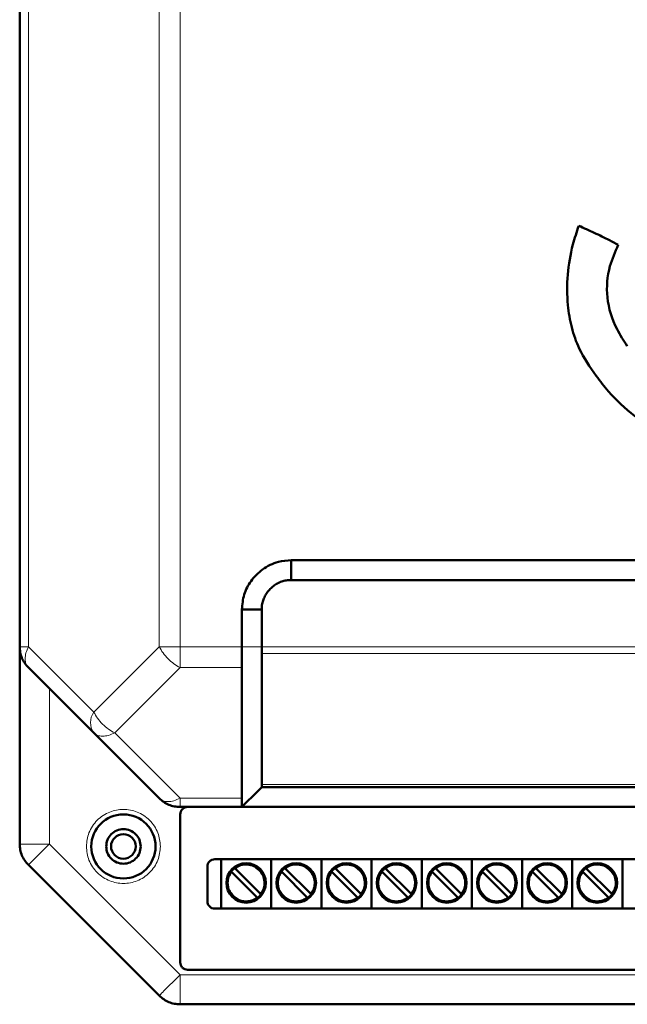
# Model space of a CAD drawing. Header units: millimetres. Extents: x 0 to 594, y 0 to 420.
# Tile 3 of 12: x 105 to 130, y 205 to 245. Entities that reach past the tile are written whole.
import ezdxf

# ---------------------------------------------------------------- set-up
doc = ezdxf.new("R2010")
doc.units = ezdxf.units.MM

msp = doc.modelspace()

# ---------------------------------------------------------------- linework, layer by layer
at = {"color": 7, "linetype": 'Continuous', "lineweight": 50}
for p, q in [((105.499, 301.888), (105.499, 219.882)), ((116.499, 223.385), (156.499, 223.385)), ((116.499, 223.385), (116.499, 222.585)), ((116.499, 222.585), (156.499, 222.585)), ((114.499, 219.882), (114.499, 221.385)), ((115.299, 221.385), (114.499, 221.385)), ((115.299, 219.882), (115.299, 221.385)), ((105.499, 211.882), (105.499, 219.882)), ((115.299, 214.302), (115.299, 219.599)), ((105.851, 219.034), (108.499, 216.385)), ((108.499, 216.385), (111.148, 213.737)), ((114.499, 213.385), (115.159, 214.045)), ((157.699, 214.185), (115.299, 214.185)), ((114.499, 213.385), (111.996, 213.385)), ((114.499, 213.385), (158.5, 213.385)), ((111.999, 207.085), (111.999, 213.085)), ((113.399, 211.265), (159.599, 211.265)), ((113.651, 211.265), (113.651, 209.265)), ((115.683, 211.265), (115.683, 209.265)), ((117.715, 211.265), (117.715, 209.265)), ((119.747, 211.265), (119.747, 209.265)), ((121.779, 211.265), (121.779, 209.265)), ((123.811, 211.265), (123.811, 209.265)), ((125.843, 211.265), (125.843, 209.265)), ((127.875, 211.265), (127.875, 209.265)), ((129.907, 211.265), (129.907, 209.265)), ((105.851, 211.034), (111.148, 205.737)), ((113.099, 209.565), (113.099, 210.965)), ((114.234, 210.88), (115.242, 209.872)), ((116.266, 210.88), (117.274, 209.872)), ((118.298, 210.88), (119.306, 209.872)), ((120.33, 210.88), (121.338, 209.872)), ((122.362, 210.88), (123.37, 209.872)), ((124.394, 210.88), (125.402, 209.872)), ((126.426, 210.88), (127.434, 209.872)), ((128.458, 210.88), (129.466, 209.872)), ((115.101, 209.73), (114.092, 210.739)), ((117.133, 209.73), (116.124, 210.739)), ((119.165, 209.73), (118.156, 210.739)), ((121.197, 209.73), (120.188, 210.739)), ((123.229, 209.73), (122.22, 210.739)), ((125.261, 209.73), (124.252, 210.739)), ((127.293, 209.73), (126.284, 210.739)), ((129.325, 209.73), (128.316, 210.739)), ((159.599, 209.265), (113.399, 209.265)), ((160.699, 206.785), (112.299, 206.785)), ((111.996, 205.385), (161.002, 205.385))]:
    msp.add_line(p, q, dxfattribs=at)
at = {"color": 9, "linetype": 'Continuous', "lineweight": 18}
for p, q in [((105.851, 301.888), (105.851, 219.882)), ((111.148, 301.888), (111.148, 219.882)), ((111.996, 301.888), (111.996, 219.882)), ((105.499, 219.882), (105.851, 219.882)), ((105.851, 219.882), (108.499, 217.234)), ((108.499, 217.234), (111.148, 219.882)), ((111.996, 219.882), (111.996, 219.034)), ((111.996, 219.882), (114.499, 219.882)), ((114.499, 219.882), (115.299, 219.882)), ((115.299, 219.882), (157.699, 219.882)), ((115.299, 219.599), (157.699, 219.599)), ((111.996, 219.034), (109.348, 216.385)), ((111.996, 219.034), (114.498, 219.034)), ((106.699, 218.185), (106.699, 211.882)), ((109.348, 216.385), (111.996, 213.737)), ((115.299, 214.302), (157.699, 214.302)), ((111.996, 213.737), (114.499, 213.737)), ((111.996, 213.737), (111.996, 213.385)), ((105.499, 211.882), (106.699, 211.882)), ((106.699, 211.882), (111.996, 206.585)), ((111.996, 206.585), (161.002, 206.585)), ((111.996, 206.585), (111.996, 205.385))]:
    msp.add_line(p, q, dxfattribs=at)
at = {"color": 7, "linetype": 'Continuous', "lineweight": 50}
for centre, radius in [((109.699, 211.785), 1.3), ((109.699, 211.785), 0.5), ((114.667, 210.305), 0.8), ((116.699, 210.305), 0.8), ((118.731, 210.305), 0.8), ((120.763, 210.305), 0.8), ((122.795, 210.305), 0.8), ((124.827, 210.305), 0.8), ((126.859, 210.305), 0.8), ((128.891, 210.305), 0.8)]:
    msp.add_circle(centre, radius, dxfattribs=at)
at = {"color": 9, "linetype": 'Continuous', "lineweight": 18}
msp.add_arc((109.108, 216.809), 0.742, 145.1431, 214.8569, dxfattribs=at)
at = {"color": 7, "linetype": 'Continuous', "lineweight": 50}
for centre, start, end in [((114.667, 210.305), 142.5608, 307.4392), ((114.667, 210.305), 127.4392, 142.5608), ((114.667, 210.305), 322.5608, 127.4392), ((116.699, 210.305), 142.5608, 307.4392), ((116.699, 210.305), 127.4392, 142.5608), ((116.699, 210.305), 322.5608, 127.4392), ((118.731, 210.305), 142.5608, 307.4392), ((118.731, 210.305), 127.4392, 142.5608), ((118.731, 210.305), 322.5608, 127.4392), ((120.763, 210.305), 142.5608, 307.4392), ((120.763, 210.305), 127.4392, 142.5608), ((120.763, 210.305), 322.5608, 127.4392), ((122.795, 210.305), 142.5608, 307.4392), ((122.795, 210.305), 127.4392, 142.5608), ((122.795, 210.305), 322.5608, 127.4392), ((124.827, 210.305), 142.5608, 307.4392), ((124.827, 210.305), 127.4392, 142.5608), ((124.827, 210.305), 322.5608, 127.4392), ((126.859, 210.305), 142.5608, 307.4392), ((126.859, 210.305), 127.4392, 142.5608), ((126.859, 210.305), 322.5608, 127.4392), ((128.891, 210.305), 142.5608, 307.4392), ((128.891, 210.305), 127.4392, 142.5608), ((128.891, 210.305), 322.5608, 127.4392), ((114.667, 210.305), 307.4392, 322.5608), ((116.699, 210.305), 307.4392, 322.5608), ((118.731, 210.305), 307.4392, 322.5608), ((120.763, 210.305), 307.4392, 322.5608), ((122.795, 210.305), 307.4392, 322.5608), ((124.827, 210.305), 307.4392, 322.5608), ((126.859, 210.305), 307.4392, 322.5608), ((128.891, 210.305), 307.4392, 322.5608)]:
    msp.add_arc(centre, 0.76, start, end, dxfattribs=at)
for points, knots in [([(128.139, 236.945), (128.055, 236.691), (127.842, 236.047), (127.661, 234.966), (127.658, 233.832), (127.832, 232.824), (128.172, 231.827), (128.595, 231.215), (128.844, 230.855)], [0, 0, 0, 0, 0.125091, 0.317991, 0.510708, 0.653369, 0.795821, 1, 1, 1, 1]), ([(129.74, 236.171), (129.622, 236.233), (129.302, 236.404), (128.767, 236.661), (128.349, 236.85), (128.139, 236.945)], [0, 0, 0, 0, 0.225012, 0.612373, 1, 1, 1, 1]), ([(130.104, 232.07), (129.957, 232.294), (129.564, 232.892), (129.221, 234.007), (129.312, 235.217), (129.613, 235.888), (129.74, 236.171)], [0, 0, 0, 0, 0.184799, 0.4937, 0.786862, 1, 1, 1, 1]), ([(128.844, 230.855), (129.006, 230.643), (129.462, 230.049), (130.508, 229.084), (131.49, 228.492), (132.059, 228.149)], [0, 0, 0, 0, 0.189258, 0.530238, 1, 1, 1, 1]), ([(114.499, 221.385), (114.516, 221.592), (114.548, 222.002), (114.855, 222.572), (115.324, 223.045), (115.908, 223.346), (116.322, 223.374), (116.499, 223.385)], [0, 0, 0, 0, 0.197417, 0.390669, 0.604477, 0.83082, 1, 1, 1, 1]), ([(115.299, 221.385), (115.301, 221.447), (115.303, 221.541), (115.334, 221.693), (115.373, 221.811), (115.425, 221.924), (115.486, 222.031), (115.578, 222.157), (115.709, 222.291), (115.858, 222.403), (115.994, 222.478), (116.11, 222.524), (116.198, 222.551), (116.328, 222.58), (116.429, 222.583), (116.499, 222.585)], [0, 0, 0, 0, 0.098864, 0.148148, 0.246963, 0.29624, 0.345515, 0.444269, 0.543013, 0.641761, 0.740527, 0.789805, 0.839085, 0.888367, 1, 1, 1, 1]), ([(114.498, 219.034), (114.498, 219.092), (114.498, 219.153), (114.499, 219.237), (114.499, 219.303), (114.499, 219.441), (114.499, 219.571), (114.499, 219.648), (114.499, 219.649), (114.499, 219.649), (114.499, 219.65), (114.499, 219.655), (114.499, 219.674), (114.499, 219.75), (114.499, 219.823), (114.499, 219.882)], [0, 0, 0, 0, 0.25109, 0.258303, 0.320982, 0.500189, 0.750329, 0.750337, 0.750408, 0.750609, 0.751375, 0.754364, 0.766169, 0.813087, 1, 1, 1, 1]), ([(115.299, 219.599), (115.299, 219.606), (115.299, 219.625), (115.3, 219.667), (115.299, 219.751), (115.299, 219.83), (115.299, 219.882)], [0, 0, 0, 0, 0.0894, 0.250326, 0.501093, 1, 1, 1, 1]), ([(114.498, 219.034), (114.498, 218.151), (114.5, 216.608), (114.499, 214.898), (114.499, 214.03), (114.499, 213.812), (114.499, 213.756), (114.499, 213.742), (114.499, 213.738), (114.499, 213.737), (114.499, 213.737)], [0, 0, 0, 0, 0.500004, 0.873972, 0.967979, 0.991738, 0.997806, 0.999387, 0.999938, 1, 1, 1, 1]), ([(115.156, 214.042), (115.154, 214.04), (115.148, 214.035), (115.25, 214.136), (115.305, 214.191)], [0, 0, 0, 0, 0.4561413, 1, 1, 1, 1]), ([(115.299, 214.302), (115.299, 214.285), (115.299, 214.256), (115.3, 214.23), (115.3, 214.197), (115.3, 214.191), (115.299, 214.185)], [0, 0, 0, 0, 0.251065, 0.409312, 0.501518, 1, 1, 1, 1]), ([(114.499, 213.737), (114.499, 213.637), (114.498, 213.506), (114.501, 213.432), (114.5, 213.395), (114.5, 213.389), (114.499, 213.385)], [0, 0, 0, 0, 0.498428, 0.655876, 0.748189, 1, 1, 1, 1]), ([(114.092, 210.739), (114.089, 210.742), (114.083, 210.748), (114.074, 210.757), (114.068, 210.763), (114.064, 210.767), (114.064, 210.767), (114.064, 210.767)], [0, 0, 0, 0, 0.217235, 0.434507, 0.650723, 0.865022, 1, 1, 1, 1]), ([(114.205, 210.909), (114.206, 210.908), (114.206, 210.908), (114.211, 210.903), (114.218, 210.896), (114.226, 210.888), (114.232, 210.882), (114.234, 210.88)], [0, 0, 0, 0, 0.212285, 0.424542, 0.6376, 0.852435, 1, 1, 1, 1]), ([(116.124, 210.739), (116.121, 210.742), (116.115, 210.748), (116.106, 210.757), (116.1, 210.763), (116.096, 210.767), (116.096, 210.767), (116.096, 210.767)], [0, 0, 0, 0, 0.217235, 0.434507, 0.650723, 0.865022, 1, 1, 1, 1]), ([(116.237, 210.909), (116.238, 210.908), (116.238, 210.908), (116.243, 210.903), (116.25, 210.896), (116.258, 210.888), (116.264, 210.882), (116.266, 210.88)], [0, 0, 0, 0, 0.212285, 0.424542, 0.6376, 0.852435, 1, 1, 1, 1]), ([(118.156, 210.739), (118.153, 210.742), (118.147, 210.748), (118.138, 210.757), (118.132, 210.763), (118.128, 210.767), (118.128, 210.767), (118.128, 210.767)], [0, 0, 0, 0, 0.217235, 0.434507, 0.650723, 0.865022, 1, 1, 1, 1]), ([(118.269, 210.909), (118.27, 210.908), (118.27, 210.908), (118.275, 210.903), (118.282, 210.896), (118.29, 210.888), (118.296, 210.882), (118.298, 210.88)], [0, 0, 0, 0, 0.212285, 0.424542, 0.6376, 0.852435, 1, 1, 1, 1]), ([(120.188, 210.739), (120.185, 210.742), (120.179, 210.748), (120.17, 210.757), (120.164, 210.763), (120.16, 210.767), (120.16, 210.767), (120.16, 210.767)], [0, 0, 0, 0, 0.217235, 0.434507, 0.650723, 0.865022, 1, 1, 1, 1]), ([(120.301, 210.909), (120.302, 210.908), (120.302, 210.908), (120.307, 210.903), (120.314, 210.896), (120.322, 210.888), (120.328, 210.882), (120.33, 210.88)], [0, 0, 0, 0, 0.212285, 0.424542, 0.6376, 0.852435, 1, 1, 1, 1]), ([(122.22, 210.739), (122.217, 210.742), (122.211, 210.748), (122.202, 210.757), (122.196, 210.763), (122.192, 210.767), (122.192, 210.767), (122.192, 210.767)], [0, 0, 0, 0, 0.217235, 0.434507, 0.650723, 0.865022, 1, 1, 1, 1]), ([(122.333, 210.909), (122.334, 210.908), (122.334, 210.908), (122.339, 210.903), (122.346, 210.896), (122.354, 210.888), (122.36, 210.882), (122.362, 210.88)], [0, 0, 0, 0, 0.212285, 0.424542, 0.6376, 0.852435, 1, 1, 1, 1]), ([(124.252, 210.739), (124.249, 210.742), (124.243, 210.748), (124.234, 210.757), (124.228, 210.763), (124.224, 210.767), (124.224, 210.767), (124.224, 210.767)], [0, 0, 0, 0, 0.217235, 0.434507, 0.650723, 0.865022, 1, 1, 1, 1]), ([(124.365, 210.909), (124.366, 210.908), (124.366, 210.908), (124.371, 210.903), (124.378, 210.896), (124.386, 210.888), (124.392, 210.882), (124.394, 210.88)], [0, 0, 0, 0, 0.212285, 0.424542, 0.6376, 0.852435, 1, 1, 1, 1]), ([(126.284, 210.739), (126.281, 210.742), (126.275, 210.748), (126.266, 210.757), (126.26, 210.763), (126.256, 210.767), (126.256, 210.767), (126.256, 210.767)], [0, 0, 0, 0, 0.217235, 0.434507, 0.650723, 0.865022, 1, 1, 1, 1]), ([(126.397, 210.909), (126.398, 210.908), (126.398, 210.908), (126.403, 210.903), (126.41, 210.896), (126.418, 210.888), (126.424, 210.882), (126.426, 210.88)], [0, 0, 0, 0, 0.212285, 0.424542, 0.6376, 0.852435, 1, 1, 1, 1]), ([(128.316, 210.739), (128.313, 210.742), (128.307, 210.748), (128.298, 210.757), (128.292, 210.763), (128.288, 210.767), (128.288, 210.767), (128.288, 210.767)], [0, 0, 0, 0, 0.217235, 0.434507, 0.650723, 0.865022, 1, 1, 1, 1]), ([(128.429, 210.909), (128.43, 210.908), (128.43, 210.908), (128.435, 210.903), (128.442, 210.896), (128.45, 210.888), (128.456, 210.882), (128.458, 210.88)], [0, 0, 0, 0, 0.212285, 0.424542, 0.6376, 0.852435, 1, 1, 1, 1]), ([(115.129, 209.702), (115.129, 209.702), (115.128, 209.703), (115.123, 209.707), (115.116, 209.715), (115.108, 209.723), (115.103, 209.728), (115.101, 209.73)], [0, 0, 0, 0, 0.212285, 0.424542, 0.6376, 0.852435, 1, 1, 1, 1]), ([(115.242, 209.872), (115.245, 209.868), (115.252, 209.862), (115.26, 209.853), (115.267, 209.847), (115.27, 209.844), (115.271, 209.843), (115.271, 209.843)], [0, 0, 0, 0, 0.217235, 0.434507, 0.650723, 0.865022, 1, 1, 1, 1]), ([(117.161, 209.702), (117.161, 209.702), (117.16, 209.703), (117.155, 209.707), (117.148, 209.715), (117.14, 209.723), (117.135, 209.728), (117.133, 209.73)], [0, 0, 0, 0, 0.212285, 0.424542, 0.6376, 0.852435, 1, 1, 1, 1]), ([(117.274, 209.872), (117.277, 209.868), (117.284, 209.862), (117.292, 209.853), (117.299, 209.847), (117.302, 209.844), (117.303, 209.843), (117.303, 209.843)], [0, 0, 0, 0, 0.217235, 0.434507, 0.650723, 0.865022, 1, 1, 1, 1]), ([(119.193, 209.702), (119.193, 209.702), (119.192, 209.703), (119.187, 209.707), (119.18, 209.715), (119.172, 209.723), (119.167, 209.728), (119.165, 209.73)], [0, 0, 0, 0, 0.212285, 0.424542, 0.6376, 0.852435, 1, 1, 1, 1]), ([(119.306, 209.872), (119.309, 209.868), (119.316, 209.862), (119.324, 209.853), (119.331, 209.847), (119.334, 209.844), (119.335, 209.843), (119.335, 209.843)], [0, 0, 0, 0, 0.217235, 0.434507, 0.650723, 0.865022, 1, 1, 1, 1]), ([(121.225, 209.702), (121.225, 209.702), (121.224, 209.703), (121.219, 209.707), (121.212, 209.715), (121.204, 209.723), (121.199, 209.728), (121.197, 209.73)], [0, 0, 0, 0, 0.212285, 0.424542, 0.6376, 0.852435, 1, 1, 1, 1]), ([(121.338, 209.872), (121.341, 209.868), (121.348, 209.862), (121.356, 209.853), (121.363, 209.847), (121.366, 209.844), (121.367, 209.843), (121.367, 209.843)], [0, 0, 0, 0, 0.217235, 0.434507, 0.650723, 0.865022, 1, 1, 1, 1]), ([(123.257, 209.702), (123.257, 209.702), (123.256, 209.703), (123.251, 209.707), (123.244, 209.715), (123.236, 209.723), (123.231, 209.728), (123.229, 209.73)], [0, 0, 0, 0, 0.212285, 0.424542, 0.6376, 0.852435, 1, 1, 1, 1]), ([(123.37, 209.872), (123.373, 209.868), (123.38, 209.862), (123.388, 209.853), (123.395, 209.847), (123.398, 209.844), (123.399, 209.843), (123.399, 209.843)], [0, 0, 0, 0, 0.217235, 0.434507, 0.650723, 0.865022, 1, 1, 1, 1]), ([(125.289, 209.702), (125.289, 209.702), (125.288, 209.703), (125.283, 209.707), (125.276, 209.715), (125.268, 209.723), (125.263, 209.728), (125.261, 209.73)], [0, 0, 0, 0, 0.212285, 0.424542, 0.6376, 0.852435, 1, 1, 1, 1]), ([(125.402, 209.872), (125.405, 209.868), (125.412, 209.862), (125.42, 209.853), (125.427, 209.847), (125.43, 209.844), (125.431, 209.843), (125.431, 209.843)], [0, 0, 0, 0, 0.217235, 0.434507, 0.650723, 0.865022, 1, 1, 1, 1]), ([(127.321, 209.702), (127.321, 209.702), (127.32, 209.703), (127.315, 209.707), (127.308, 209.715), (127.3, 209.723), (127.295, 209.728), (127.293, 209.73)], [0, 0, 0, 0, 0.212285, 0.424542, 0.6376, 0.852435, 1, 1, 1, 1]), ([(127.434, 209.872), (127.437, 209.868), (127.444, 209.862), (127.452, 209.853), (127.459, 209.847), (127.462, 209.844), (127.463, 209.843), (127.463, 209.843)], [0, 0, 0, 0, 0.217235, 0.434507, 0.650723, 0.865022, 1, 1, 1, 1]), ([(129.353, 209.702), (129.353, 209.702), (129.352, 209.703), (129.347, 209.707), (129.34, 209.715), (129.332, 209.723), (129.327, 209.728), (129.325, 209.73)], [0, 0, 0, 0, 0.212285, 0.424542, 0.6376, 0.852435, 1, 1, 1, 1]), ([(129.466, 209.872), (129.469, 209.868), (129.476, 209.862), (129.484, 209.853), (129.491, 209.847), (129.494, 209.844), (129.495, 209.843), (129.495, 209.843)], [0, 0, 0, 0, 0.217235, 0.434507, 0.650723, 0.865022, 1, 1, 1, 1])]:
    msp.add_open_spline(points, degree=3, knots=knots, dxfattribs=at)
for points in [[(105.851, 219.034), (105.798, 219.092), (105.693, 219.21), (105.584, 219.42), (105.513, 219.646), (105.504, 219.804), (105.499, 219.882)], [(111.996, 213.385), (111.918, 213.39), (111.761, 213.398), (111.534, 213.47), (111.324, 213.579), (111.206, 213.684), (111.148, 213.737)], [(111.999, 213.085), (112.004, 213.124), (112.013, 213.202), (112.081, 213.301), (112.178, 213.37), (112.256, 213.38), (112.295, 213.385)], [(110.399, 211.785), (110.389, 211.877), (110.368, 212.06), (110.206, 212.293), (109.974, 212.449), (109.699, 212.503), (109.424, 212.449), (109.193, 212.293), (109.031, 212.06), (109.01, 211.877), (108.999, 211.785)], [(105.851, 211.034), (105.798, 211.092), (105.693, 211.21), (105.584, 211.42), (105.513, 211.646), (105.504, 211.804), (105.499, 211.882)], [(108.999, 211.785), (109.01, 211.693), (109.031, 211.51), (109.193, 211.277), (109.424, 211.122), (109.699, 211.067), (109.974, 211.122), (110.206, 211.277), (110.368, 211.51), (110.389, 211.693), (110.399, 211.785)], [(113.099, 210.965), (113.104, 211.004), (113.113, 211.083), (113.182, 211.182), (113.281, 211.252), (113.36, 211.261), (113.399, 211.265)], [(113.399, 209.265), (113.36, 209.27), (113.281, 209.279), (113.182, 209.348), (113.113, 209.447), (113.104, 209.526), (113.099, 209.565)], [(112.299, 206.785), (112.26, 206.79), (112.181, 206.799), (112.082, 206.868), (112.013, 206.967), (112.004, 207.046), (111.999, 207.085)], [(111.996, 205.385), (111.918, 205.39), (111.761, 205.398), (111.534, 205.47), (111.324, 205.579), (111.206, 205.684), (111.148, 205.737)]]:
    msp.add_open_spline(points, degree=3, dxfattribs=at)
at = {"color": 9, "linetype": 'Continuous', "lineweight": 18}
for points in [[(105.851, 219.882), (105.814, 219.797), (105.739, 219.625), (105.71, 219.387), (105.739, 219.179), (105.814, 219.082), (105.851, 219.034)], [(111.148, 219.882), (111.206, 219.882), (111.324, 219.882), (111.534, 219.882), (111.761, 219.882), (111.918, 219.882), (111.996, 219.882)], [(111.996, 219.034), (111.911, 219.082), (111.74, 219.179), (111.501, 219.387), (111.293, 219.625), (111.196, 219.797), (111.148, 219.882)], [(108.499, 217.234), (108.548, 217.148), (108.644, 216.977), (108.853, 216.739), (109.091, 216.53), (109.262, 216.433), (109.348, 216.385)], [(109.348, 216.385), (109.262, 216.348), (109.091, 216.274), (108.853, 216.244), (108.644, 216.274), (108.548, 216.348), (108.499, 216.385)], [(111.148, 213.737), (111.196, 213.699), (111.293, 213.625), (111.501, 213.595), (111.74, 213.625), (111.911, 213.699), (111.996, 213.737)], [(106.699, 211.882), (106.588, 211.771), (106.366, 211.549), (106.085, 211.268), (105.889, 211.072), (105.863, 211.046), (105.851, 211.034)], [(113.947, 210.305), (113.954, 210.383), (113.967, 210.54), (114.05, 210.672), (114.092, 210.739)], [(115.979, 210.305), (115.986, 210.383), (115.999, 210.54), (116.082, 210.672), (116.124, 210.739)], [(118.011, 210.305), (118.018, 210.383), (118.031, 210.54), (118.114, 210.672), (118.156, 210.739)], [(120.043, 210.305), (120.05, 210.383), (120.063, 210.54), (120.146, 210.672), (120.188, 210.739)], [(122.075, 210.305), (122.082, 210.383), (122.095, 210.54), (122.178, 210.672), (122.22, 210.739)], [(124.107, 210.305), (124.114, 210.383), (124.127, 210.54), (124.21, 210.672), (124.252, 210.739)], [(126.139, 210.305), (126.146, 210.383), (126.159, 210.54), (126.242, 210.672), (126.284, 210.739)], [(128.171, 210.305), (128.178, 210.383), (128.191, 210.54), (128.274, 210.672), (128.316, 210.739)], [(111.148, 205.737), (111.161, 205.749), (111.186, 205.775), (111.382, 205.971), (111.663, 206.252), (111.885, 206.474), (111.996, 206.585)]]:
    msp.add_open_spline(points, degree=3, dxfattribs=at)
for points, knots in [([(108.199, 211.785), (108.219, 211.974), (108.25, 212.264), (108.437, 212.613), (108.631, 212.853), (108.871, 213.048), (109.22, 213.229), (109.699, 213.321), (110.178, 213.229), (110.527, 213.048), (110.768, 212.853), (110.961, 212.613), (111.148, 212.264), (111.179, 211.974), (111.199, 211.785)], [0, 0, 0, 0, 0.119728, 0.18418, 0.25, 0.31582, 0.380272, 0.5, 0.619728, 0.68418, 0.75, 0.81582, 0.880272, 1, 1, 1, 1]), ([(111.199, 211.785), (111.179, 211.596), (111.148, 211.306), (110.961, 210.957), (110.768, 210.717), (110.527, 210.522), (110.178, 210.341), (109.699, 210.249), (109.22, 210.341), (108.871, 210.522), (108.631, 210.717), (108.437, 210.957), (108.25, 211.306), (108.219, 211.596), (108.199, 211.785)], [0, 0, 0, 0, 0.119728, 0.18418, 0.25, 0.31582, 0.380272, 0.5, 0.619728, 0.68418, 0.75, 0.81582, 0.880272, 1, 1, 1, 1]), ([(114.234, 210.88), (114.305, 210.923), (114.453, 211.013), (114.719, 211.039), (114.975, 210.973), (115.187, 210.824), (115.335, 210.613), (115.401, 210.357), (115.375, 210.09), (115.285, 209.943), (115.242, 209.872)], [0, 0, 0, 0, 0.120911, 0.25, 0.379089, 0.5, 0.620911, 0.75, 0.879089, 1, 1, 1, 1]), ([(116.266, 210.88), (116.337, 210.923), (116.485, 211.013), (116.751, 211.039), (117.007, 210.973), (117.219, 210.824), (117.367, 210.613), (117.433, 210.357), (117.407, 210.09), (117.317, 209.943), (117.274, 209.872)], [0, 0, 0, 0, 0.120911, 0.25, 0.379089, 0.5, 0.620911, 0.75, 0.879089, 1, 1, 1, 1]), ([(118.298, 210.88), (118.369, 210.923), (118.517, 211.013), (118.783, 211.039), (119.039, 210.973), (119.251, 210.824), (119.399, 210.613), (119.465, 210.357), (119.439, 210.09), (119.349, 209.943), (119.306, 209.872)], [0, 0, 0, 0, 0.120911, 0.25, 0.379089, 0.5, 0.620911, 0.75, 0.879089, 1, 1, 1, 1]), ([(120.33, 210.88), (120.401, 210.923), (120.549, 211.013), (120.815, 211.039), (121.071, 210.973), (121.283, 210.824), (121.431, 210.613), (121.497, 210.357), (121.471, 210.09), (121.381, 209.943), (121.338, 209.872)], [0, 0, 0, 0, 0.120911, 0.25, 0.379089, 0.5, 0.620911, 0.75, 0.879089, 1, 1, 1, 1]), ([(122.362, 210.88), (122.433, 210.923), (122.581, 211.013), (122.847, 211.039), (123.103, 210.973), (123.315, 210.824), (123.463, 210.613), (123.529, 210.357), (123.503, 210.09), (123.413, 209.943), (123.37, 209.872)], [0, 0, 0, 0, 0.120911, 0.25, 0.379089, 0.5, 0.620911, 0.75, 0.879089, 1, 1, 1, 1]), ([(124.394, 210.88), (124.465, 210.923), (124.613, 211.013), (124.879, 211.039), (125.135, 210.973), (125.347, 210.824), (125.495, 210.613), (125.561, 210.357), (125.535, 210.09), (125.445, 209.943), (125.402, 209.872)], [0, 0, 0, 0, 0.120911, 0.25, 0.379089, 0.5, 0.620911, 0.75, 0.879089, 1, 1, 1, 1]), ([(126.426, 210.88), (126.497, 210.923), (126.645, 211.013), (126.911, 211.039), (127.167, 210.973), (127.379, 210.824), (127.527, 210.613), (127.593, 210.357), (127.567, 210.09), (127.477, 209.943), (127.434, 209.872)], [0, 0, 0, 0, 0.120911, 0.25, 0.379089, 0.5, 0.620911, 0.75, 0.879089, 1, 1, 1, 1]), ([(128.458, 210.88), (128.529, 210.923), (128.677, 211.013), (128.943, 211.039), (129.199, 210.973), (129.411, 210.824), (129.559, 210.613), (129.625, 210.357), (129.599, 210.09), (129.509, 209.943), (129.466, 209.872)], [0, 0, 0, 0, 0.120911, 0.25, 0.379089, 0.5, 0.620911, 0.75, 0.879089, 1, 1, 1, 1]), ([(115.101, 209.73), (115.046, 209.695), (114.933, 209.623), (114.734, 209.579), (114.532, 209.588), (114.342, 209.653), (114.177, 209.765), (114.047, 209.921), (113.963, 210.107), (113.952, 210.24), (113.947, 210.305)], [0, 0, 0, 0, 0.122569, 0.25, 0.377431, 0.5, 0.622569, 0.75, 0.877431, 1, 1, 1, 1]), ([(117.133, 209.73), (117.078, 209.695), (116.965, 209.623), (116.766, 209.579), (116.564, 209.588), (116.374, 209.653), (116.209, 209.765), (116.079, 209.921), (115.995, 210.107), (115.984, 210.24), (115.979, 210.305)], [0, 0, 0, 0, 0.122569, 0.25, 0.377431, 0.5, 0.622569, 0.75, 0.877431, 1, 1, 1, 1]), ([(119.165, 209.73), (119.11, 209.695), (118.997, 209.623), (118.798, 209.579), (118.596, 209.588), (118.406, 209.653), (118.241, 209.765), (118.111, 209.921), (118.027, 210.107), (118.016, 210.24), (118.011, 210.305)], [0, 0, 0, 0, 0.122569, 0.25, 0.377431, 0.5, 0.622569, 0.75, 0.877431, 1, 1, 1, 1]), ([(121.197, 209.73), (121.142, 209.695), (121.029, 209.623), (120.83, 209.579), (120.628, 209.588), (120.438, 209.653), (120.273, 209.765), (120.143, 209.921), (120.059, 210.107), (120.048, 210.24), (120.043, 210.305)], [0, 0, 0, 0, 0.122569, 0.25, 0.377431, 0.5, 0.622569, 0.75, 0.877431, 1, 1, 1, 1]), ([(123.229, 209.73), (123.174, 209.695), (123.061, 209.623), (122.862, 209.579), (122.66, 209.588), (122.47, 209.653), (122.305, 209.765), (122.175, 209.921), (122.091, 210.107), (122.08, 210.24), (122.075, 210.305)], [0, 0, 0, 0, 0.122569, 0.25, 0.377431, 0.5, 0.622569, 0.75, 0.877431, 1, 1, 1, 1]), ([(125.261, 209.73), (125.206, 209.695), (125.093, 209.623), (124.894, 209.579), (124.692, 209.588), (124.502, 209.653), (124.337, 209.765), (124.207, 209.921), (124.123, 210.107), (124.112, 210.24), (124.107, 210.305)], [0, 0, 0, 0, 0.122569, 0.25, 0.377431, 0.5, 0.622569, 0.75, 0.877431, 1, 1, 1, 1]), ([(127.293, 209.73), (127.238, 209.695), (127.125, 209.623), (126.926, 209.579), (126.724, 209.588), (126.534, 209.653), (126.369, 209.765), (126.239, 209.921), (126.155, 210.107), (126.144, 210.24), (126.139, 210.305)], [0, 0, 0, 0, 0.122569, 0.25, 0.377431, 0.5, 0.622569, 0.75, 0.877431, 1, 1, 1, 1]), ([(129.325, 209.73), (129.27, 209.695), (129.157, 209.623), (128.958, 209.579), (128.756, 209.588), (128.566, 209.653), (128.401, 209.765), (128.271, 209.921), (128.187, 210.107), (128.176, 210.24), (128.171, 210.305)], [0, 0, 0, 0, 0.122569, 0.25, 0.377431, 0.5, 0.622569, 0.75, 0.877431, 1, 1, 1, 1])]:
    msp.add_open_spline(points, degree=3, knots=knots, dxfattribs=at)

doc.saveas('drawing.dxf')
